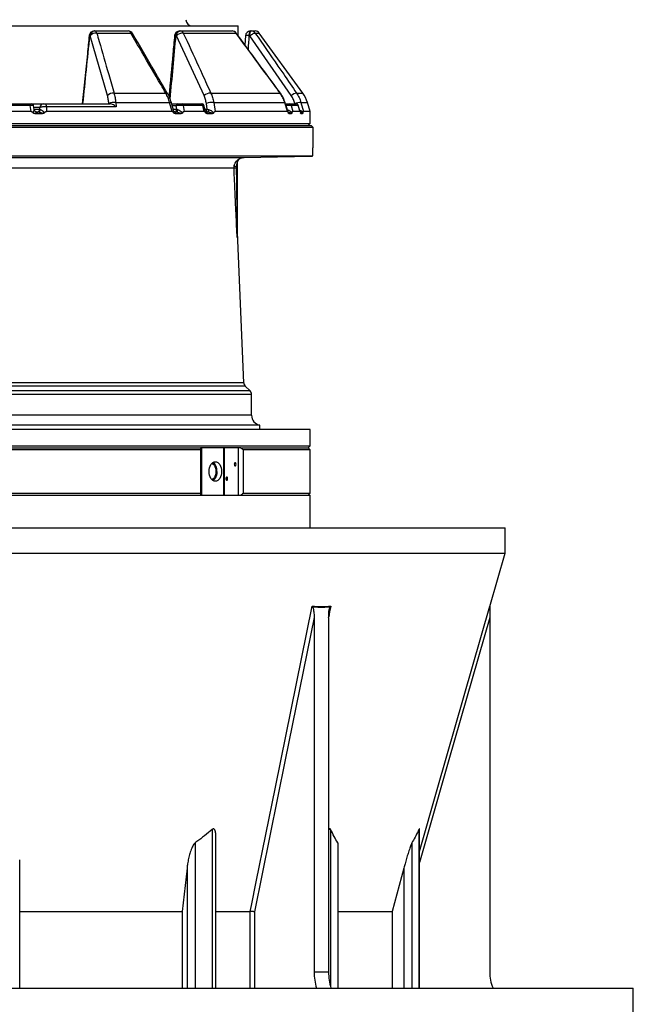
# Model space of a CAD drawing. Header units: millimetres. Extents: x 1245 to 2645, y 237 to 3790.
# Tile 3 of 7: x 2047 to 2645, y 855 to 1814. Entities that reach past the tile are written whole.
import ezdxf

# ---------------------------------------------------------------- set-up
doc = ezdxf.new("R2010")
doc.units = ezdxf.units.MM

msp = doc.modelspace()

# ---------------------------------------------------------------- linework, layer by layer
at = {"color": 7, "linetype": 'Continuous', "lineweight": 25}
for p, q in [((1945.36, 1808.16), (2260.36, 1808.16)), ((2120.06, 1803.16), (2120.34, 1803.16)), ((2120.34, 1803.16), (2153.05, 1803.16)), ((2203.26, 1803.16), (2203.67, 1803.16)), ((2203.67, 1803.16), (2254.38, 1803.16)), ((2260.36, 1798.45), (2260.36, 1808.16)), ((2272.36, 1803.16), (2272.91, 1803.16)), ((2272.91, 1803.16), (2276.81, 1803.16)), ((2116.03, 1798.6), (2115.75, 1798.6)), ((2132.89, 1740.18), (2116.03, 1798.6)), ((2122.48, 1801.1), (2155.58, 1801.1)), ((2200.15, 1798.6), (2199.74, 1798.6)), ((2227.02, 1740.18), (2200.15, 1798.6)), ((2206.82, 1801.1), (2258.15, 1801.1)), ((2267.37, 1798.48), (2266.8, 1789.71)), ((2271.62, 1798.6), (2271.07, 1798.6)), ((2311.95, 1740.18), (2271.62, 1798.6)), ((2323.3, 1742.68), (2280.85, 1801.1)), ((2139.28, 1742.68), (2189.77, 1742.68)), ((2233.63, 1742.68), (2301.16, 1742.68)), ((2031.12, 1732.16), (2056.87, 1732.16)), ((2057.43, 1730.72), (2031.55, 1730.72)), ((2057.35, 1732.16), (2057.35, 1732.16)), ((2058.38, 1724.81), (2057.43, 1730.72)), ((2059.07, 1732.16), (2070.79, 1732.16)), ((2061.49, 1726.78), (2060.9, 1730.48)), ((2066.93, 1726.9), (2066.95, 1728.51)), ((2066.93, 1726.9), (2067.62, 1726.64)), ((2072.08, 1732.16), (2135.66, 1732.16)), ((2073.36, 1729.29), (2073.32, 1724.81)), ((2141.26, 1729.29), (2073.36, 1729.29)), ((2134.22, 1732.16), (2134.2, 1732.51)), ((2140.97, 1733.48), (2141.26, 1729.29)), ((2140.97, 1733.48), (2193.45, 1733.48)), ((2195.84, 1724.81), (2193.45, 1733.48)), ((2195.5, 1732.16), (2201.26, 1732.16)), ((2200.34, 1726.9), (2199.85, 1730.34)), ((2200.34, 1726.9), (2201.24, 1726.73)), ((2205.42, 1732.16), (2224.27, 1732.16)), ((2206.73, 1730.72), (2207.57, 1724.81)), ((2225.68, 1730.72), (2206.73, 1730.72)), ((2227.26, 1724.81), (2225.68, 1730.72)), ((2228.44, 1725.08), (2226.95, 1730.68)), ((2230.11, 1726.9), (2229.26, 1732.51)), ((2230.11, 1726.9), (2231.51, 1726.64)), ((2236.43, 1733.48), (2237.73, 1724.81)), ((2236.43, 1733.48), (2305.75, 1733.48)), ((2308.47, 1724.81), (2305.75, 1733.48)), ((2310.04, 1732.16), (2316.94, 1732.16)), ((2311.87, 1730.72), (2313.39, 1724.81)), ((2318.81, 1730.72), (2311.87, 1730.72)), ((2320.6, 1724.81), (2318.81, 1730.72)), ((2320.82, 1724.36), (2318.89, 1730.74)), ((2321.48, 1733.48), (2323.8, 1724.81)), ((2330.36, 1724.81), (2327.82, 1733.48)), ((2058.38, 1724.81), (2031.49, 1724.81)), ((2062.08, 1722.68), (2069.63, 1722.68)), ((2064.47, 1724.16), (2065.14, 1724.16)), ((2065.14, 1724.16), (2064.82, 1724.16)), ((2195.84, 1724.81), (2073.32, 1724.81)), ((2199.63, 1724.16), (2198.75, 1724.16)), ((2198.79, 1722.68), (2204.72, 1722.68)), ((2199.1, 1724.16), (2199.63, 1724.16)), ((2227.26, 1724.81), (2207.57, 1724.81)), ((2229.69, 1724.16), (2230.17, 1724.16)), ((2229.88, 1722.68), (2235.18, 1722.68)), ((2308.47, 1724.81), (2237.73, 1724.81)), ((2309.75, 1722.68), (2312.24, 1722.68)), ((2320.6, 1724.81), (2313.39, 1724.81)), ((2321.45, 1722.68), (2323.07, 1722.68)), ((2330.36, 1724.81), (2323.8, 1724.81)), ((2330.36, 1713.16), (2330.36, 1724.81)), ((1560.36, 1713.16), (2330.36, 1713.16)), ((1945.36, 1711.16), (2331.36, 1711.16)), ((2333.36, 1709.16), (1945.36, 1709.16)), ((2328.36, 1711.16), (2330.36, 1713.16)), ((2333.36, 1709.16), (2331.36, 1711.16)), ((2333.36, 1692.38), (2333.36, 1709.16)), ((2332.76, 1681.16), (1557.36, 1681.16)), ((2264.91, 1679.89), (2266.21, 1680)), ((2266.03, 1679.99), (2331.36, 1681.13)), ((2330.75, 1681.13), (2332.76, 1681.16)), ((2330.75, 1681.13), (2331.36, 1681.13)), ((2331.36, 1681.13), (2331.36, 1681.14)), ((2256.21, 1669.59), (2256.43, 1672.11)), ((2258.42, 1671.16), (2258.38, 1669.77)), ((2258.42, 1671.16), (2259.36, 1671.16)), ((2259.36, 1675.26), (2259.2, 1674.28)), ((2259.36, 1675.26), (2259.36, 1671.16)), ((2259.36, 1671.16), (2259.36, 1602.49)), ((2265.74, 1460.64), (2259.36, 1614.56)), ((2271.89, 1452.63), (2267.2, 1457.32)), ((2273.36, 1428.98), (2273.36, 1449.09)), ((2281.36, 1419.18), (1609.36, 1419.18)), ((2281.36, 1415.16), (2281.36, 1419.18)), ((2330.36, 1415.16), (1560.36, 1415.16)), ((2330.36, 1399.16), (2330.36, 1415.16)), ((1560.36, 1399.16), (2330.36, 1399.16)), ((2223.59, 1395.16), (1560.36, 1395.16)), ((1562.36, 1397.16), (2223.68, 1397.16)), ((2223.59, 1395.16), (2223.59, 1353.16)), ((2262.8, 1397.16), (2223.68, 1397.16)), ((2224.57, 1397.16), (2224.57, 1351.16)), ((2246.45, 1351.16), (2246.45, 1397.16)), ((2246.66, 1397.16), (2246.66, 1351.16)), ((2260.61, 1351.16), (2260.61, 1397.16)), ((2262.8, 1397.16), (2328.36, 1397.16)), ((2265.41, 1353.16), (2265.41, 1395.16)), ((2330.36, 1395.16), (2265.41, 1395.16)), ((2328.36, 1397.16), (2330.36, 1399.16)), ((2330.36, 1395.16), (2328.36, 1397.16)), ((2330.36, 1353.16), (2330.36, 1395.16)), ((1560.36, 1353.16), (2223.59, 1353.16)), ((2265.41, 1353.16), (2330.36, 1353.16)), ((2328.36, 1351.16), (2330.36, 1353.16)), ((1560.36, 1351.16), (2330.36, 1351.16)), ((2330.36, 1319.16), (2330.36, 1351.16)), ((1370.36, 1319.16), (2520.36, 1319.16)), ((2520.36, 1294.52), (2520.36, 1319.16)), ((1370.36, 1294.52), (2520.36, 1294.52)), ((2505.47, 1242.62), (2520.36, 1294.52)), ((2334.27, 1231.86), (2334.27, 886.84)), ((2348.41, 1231.86), (2348.41, 886.84)), ((2505.36, 1231.86), (2505.36, 886.84)), ((2238.6, 871.05), (2238.6, 1017.35)), ((2436.95, 871.05), (2436.95, 1025.81)), ((2357.73, 871.05), (2357.73, 1009.3)), ((2047.36, 871.05), (2047.36, 996.12)), ((2210.43, 988.01), (2205.71, 945.78)), ((2421.76, 988.01), (2410.38, 945.78)), ((2047.36, 945.78), (2205.71, 945.78)), ((2205.71, 945.78), (2205.71, 871.05)), ((2238.6, 945.78), (2271.97, 945.78)), ((2271.97, 945.78), (2271.97, 945.78)), ((2357.73, 945.78), (2410.38, 945.78)), ((2410.38, 945.78), (2410.38, 871.05)), ((2334.27, 886.84), (2348.41, 886.84)), ((1245.36, 871.05), (2645.36, 871.05)), ((2645.36, 834.05), (2645.36, 871.05))]:
    msp.add_line(p, q, dxfattribs=at)
at = {"color": 1, "linetype": 'Continuous', "lineweight": 25}
for p, q in [((2276.9, 1801.1), (2280.85, 1801.1)), ((2317.22, 1742.68), (2323.3, 1742.68)), ((2066.95, 1728.51), (2061.21, 1728.51)), ((2061.47, 1726.9), (2066.93, 1726.9)), ((2199.85, 1730.34), (2196, 1730.34)), ((2196.94, 1726.9), (2200.34, 1726.9)), ((2227.96, 1726.9), (2230.11, 1726.9)), ((2315.57, 1732.16), (2315.48, 1732.51)), ((2321.48, 1733.48), (2327.82, 1733.48)), ((2321.12, 1723.14), (2321.45, 1722.68)), ((1623.82, 1680), (2266.21, 1680)), ((2256.21, 1669.59), (1633.63, 1669.59)), ((2265.74, 1460.64), (1624.97, 1460.64)), ((2273.36, 1449.09), (1617.36, 1449.09)), ((2271.89, 1452.63), (1618.82, 1452.63)), ((2267.2, 1457.32), (1623.51, 1457.32)), ((2273.36, 1428.98), (1617.36, 1428.98)), ((2505.47, 1243.14), (2505.47, 1242.62)), ((2234.9, 1025.56), (2234.9, 871.05)), ((2350.39, 1025.56), (2350.39, 872.14)), ((2436.49, 1025.56), (2436.49, 871.05)), ((2218.27, 1012.47), (2218.27, 871.05)), ((2357.28, 1012.47), (2357.28, 871.05)), ((2429.6, 1012.47), (2429.6, 871.05)), ((2210.43, 988.01), (2210.43, 871.05)), ((2421.76, 988.01), (2421.76, 871.05)), ((2271.97, 871.05), (2271.97, 945.78)), ((2276.16, 945.36), (2276.16, 871.05))]:
    msp.add_line(p, q, dxfattribs=at)
at = {"color": 7, "linetype": 'Continuous', "lineweight": 25, "flags": 128}
for points in [[(2199.74, 1798.6), (2199.86, 1799.51), (2200.09, 1800.37), (2200.44, 1801.16), (2200.88, 1801.85), (2201.4, 1802.41), (2201.98, 1802.82), (2202.61, 1803.07), (2203.26, 1803.16)], [(2200.15, 1798.6), (2200.26, 1799.51), (2200.5, 1800.37), (2200.84, 1801.16), (2201.28, 1801.85), (2201.8, 1802.41), (2202.39, 1802.82), (2203.02, 1803.07), (2203.67, 1803.16)], [(2271.07, 1798.6), (2271.11, 1799.51), (2271.2, 1800.37), (2271.32, 1801.16), (2271.48, 1801.85), (2271.67, 1802.41), (2271.89, 1802.82), (2272.12, 1803.07), (2272.36, 1803.16)], [(2271.62, 1798.6), (2271.66, 1799.51), (2271.75, 1800.37), (2271.87, 1801.16), (2272.03, 1801.85), (2272.22, 1802.41), (2272.44, 1802.82), (2272.67, 1803.07), (2272.91, 1803.16)], [(2271.62, 1798.6), (2272.43, 1799.18), (2273.27, 1799.72), (2274.09, 1800.2), (2274.86, 1800.59), (2275.55, 1800.89), (2276.14, 1801.08), (2276.6, 1801.15), (2276.9, 1801.1)], [(2057.43, 1730.72), (2057.4, 1731.02), (2057.35, 1731.3), (2057.29, 1731.55), (2057.22, 1731.76), (2057.14, 1731.93), (2057.06, 1732.06), (2056.97, 1732.13), (2056.87, 1732.16)], [(2072.08, 1732.16), (2072.29, 1732.11), (2072.5, 1731.96), (2072.69, 1731.7), (2072.88, 1731.36), (2073.04, 1730.94), (2073.17, 1730.44), (2073.28, 1729.89), (2073.36, 1729.29)], [(2201.24, 1726.73), (2201.17, 1726.21), (2201.06, 1725.72), (2200.9, 1725.27), (2200.69, 1724.89), (2200.46, 1724.58), (2200.2, 1724.35), (2199.92, 1724.21), (2199.63, 1724.16)], [(2231.51, 1726.64), (2231.44, 1726.13), (2231.34, 1725.66), (2231.21, 1725.23), (2231.04, 1724.86), (2230.85, 1724.56), (2230.63, 1724.34), (2230.4, 1724.21), (2230.17, 1724.16)], [(2244.09, 1374.16), (2243.98, 1372.31), (2243.63, 1370.53), (2243.06, 1368.88), (2242.3, 1367.44), (2241.38, 1366.26), (2240.32, 1365.38), (2239.18, 1364.84), (2237.99, 1364.66), (2236.79, 1364.84), (2235.65, 1365.38), (2234.59, 1366.26), (2233.67, 1367.44), (2232.91, 1368.88), (2232.34, 1370.53), (2232, 1372.31), (2231.88, 1374.16), (2232, 1376.01), (2232.34, 1377.8), (2232.91, 1379.44), (2233.67, 1380.88), (2234.59, 1382.06), (2235.65, 1382.94), (2236.79, 1383.48), (2237.99, 1383.66), (2239.18, 1383.48), (2240.32, 1382.94), (2241.38, 1382.06), (2242.3, 1380.88), (2243.06, 1379.44), (2243.63, 1377.8), (2243.98, 1376.01), (2244.09, 1374.16)], [(2234.51, 1381.97), (2234.77, 1381.87), (2235.8, 1381.23), (2236.72, 1380.26), (2237.48, 1379), (2238.06, 1377.52), (2238.41, 1375.88), (2238.53, 1374.16)], [(2256.49, 1381.16), (2256.55, 1380.61), (2256.74, 1380.14), (2257.01, 1379.82), (2257.34, 1379.71), (2257.67, 1379.82), (2257.94, 1380.14), (2258.13, 1380.61), (2258.19, 1381.16), (2258.13, 1381.72), (2257.94, 1382.19), (2257.67, 1382.5), (2257.34, 1382.61), (2257.01, 1382.5), (2256.74, 1382.19), (2256.55, 1381.72), (2256.49, 1381.16)], [(2238.53, 1374.16), (2238.41, 1372.44), (2238.06, 1370.8), (2237.48, 1369.32), (2236.72, 1368.06), (2235.8, 1367.09), (2234.77, 1366.45), (2234.51, 1366.35)], [(2239.5, 1374.16), (2239.38, 1372.31), (2239.03, 1370.53), (2238.47, 1368.88), (2237.71, 1367.44), (2236.78, 1366.26), (2235.73, 1365.38), (2235.69, 1365.36)], [(2248.26, 1367.16), (2248.32, 1366.61), (2248.51, 1366.14), (2248.79, 1365.82), (2249.11, 1365.71), (2249.44, 1365.82), (2249.71, 1366.14), (2249.9, 1366.61), (2249.96, 1367.16), (2249.9, 1367.72), (2249.71, 1368.19), (2249.44, 1368.5), (2249.11, 1368.61), (2248.79, 1368.5), (2248.51, 1368.19), (2248.32, 1367.72), (2248.26, 1367.16)], [(2271.97, 945.78), (2273.14, 951.55), (2277.82, 974.62), (2296.53, 1066.9), (2332.27, 1243.14)], [(2334.27, 1231.86), (2306.17, 1093.34), (2276.16, 945.36)]]:
    msp.add_lwpolyline(points, dxfattribs=at)
at = {"color": 1, "linetype": 'Continuous', "lineweight": 25, "flags": 128}
for points in [[(2258.4, 1801.13), (2258.36, 1801.15), (2258.15, 1801.1)], [(2301.39, 1742.7), (2301.35, 1742.72), (2301.16, 1742.68)], [(2195.16, 1733.4), (2195.16, 1733.41), (2195, 1733.52), (2194.65, 1733.57), (2194.13, 1733.56), (2193.45, 1733.48)], [(2306, 1733.57), (2305.97, 1733.56), (2305.75, 1733.48)], [(2350.56, 1243.14), (2349.4, 1237.37), (2348.46, 1232.77)], [(2436.95, 1004.23), (2454.92, 1066.9), (2505.47, 1243.14)], [(2505.36, 1231.86), (2465.63, 1093.34), (2436.95, 993.36)]]:
    msp.add_lwpolyline(points, dxfattribs=at)
at = {"color": 7, "linetype": 'Continuous', "lineweight": 25}
for centre, radius, start, end in [((2215.36, 1814.16), 6, 180, 270), ((2120.06, 1798.16), 5, 90, 174.25778), ((2120.38, 1798.54), 4.63, 93.9469, 179.28584), ((2120.66, 1798.54), 4.63, 93.94688, 179.28566), ((2119.86, 1800.52), 2.69, 12.47989, 79.55518), ((2153.05, 1798.16), 5, 30.34253, 90), ((2152.7, 1800.15), 3.03, 18.30753, 83.46185), ((2203.26, 1798.16), 5, 90, 174.72036), ((2203.49, 1799.44), 3.72, 26.41379, 87.23464), ((2254.38, 1798.16), 5, 36.41759, 90), ((2254.33, 1798.59), 4.57, 33.31291, 89.37447), ((2272.36, 1798.16), 5, 90, 176.31701), ((2272.9, 1798.24), 4.92, 35.54824, 89.90216), ((2276.81, 1798.16), 5, 36, 90), ((2121.83, 1793.22), 7.9, 85.26247, 137.16338), ((2206.36, 1792.19), 8.92, 87.01234, 134.10289), ((2138.69, 1734.79), 7.91, 85.69145, 137.09699), ((2233.27, 1733.67), 9.02, 87.68456, 133.81272), ((2318.61, 1732.95), 9.83, 98.15361, 132.66717), ((2299.03, 1725.05), 30, 16.32931, 36), ((2058.93, 1730.16), 2, 9.22987, 90.00432), ((2064, 1727.1), 2.94, 270.89574, 356.08696), ((2064.94, 1726.84), 2.69, 274.38937, 355.69406), ((2070.86, 1728.24), 3.92, 90.89598, 176.08548), ((2139.44, 1720.01), 13.55, 83.54771, 112.76537), ((2201.57, 1730.46), 1.73, 100.43223, 184.2546), ((2205.17, 1730.62), 1.56, 3.79555, 80.8356), ((2224.07, 1730.56), 1.61, 5.80562, 82.82668), ((2225.05, 1730.16), 2, 15.08335, 90.00781), ((2234.9, 1717.8), 15.76, 84.42421, 110.97669), ((2310.01, 1730.23), 1.93, 14.69798, 89.16008), ((2320.79, 1718.71), 14.79, 87.30133, 111.04147), ((2316.92, 1730.2), 1.96, 15.37725, 89.52088), ((2317.01, 1730.16), 2, 16.94851, 90.00249), ((2263.3, 1674.95), 4.15, 126.15893, 189.30968), ((2263.86, 1674.88), 4.5, 118.87403, 180), ((2259.05, 1649.31), 20.48, 91.85515, 97.95785), ((2259.18, 1675.32), 4.22, 229.39991, 259.63581), ((2260.94, 1602.49), 1.58, 179.99444, 186.77499), ((2270.74, 1460.85), 5, 182.37358, 225), ((2268.36, 1449.09), 5, 0, 45), ((2283.36, 1428.98), 10, 180, 258.46304), ((2229.11, 1374.89), 10.41, 355.97684, 50.8184), ((2508.36, 1241.79), 3, 163.97062, 179.75256), ((2388.81, 886.71), 54.54, 179.86569, 196.68761), ((2402.58, 886.66), 54.17, 179.80756, 196.74574), ((2545.36, 886.84), 40, 180, 203.24988)]:
    msp.add_arc(centre, radius, start, end, dxfattribs=at)
at = {"color": 1, "linetype": 'Continuous', "lineweight": 25}
for centre, radius, start, end in [((2106.62, 1708.48), 90.58, 84.21954, 84.63981), ((2156.15, 1799.52), 1.68, 43.8379, 109.86205), ((2198.93, 1793.34), 5.32, 81.18178, 96.91475), ((2269.53, 1788.53), 10.19, 81.30229, 102.24411), ((2190.3, 1741.16), 1.61, 42.87912, 108.99146), ((2197.59, 1726.77), 2.76, 292.65063, 2.76567), ((2226.96, 1726.92), 3.14, 308.73975, 359.59751)]:
    msp.add_arc(centre, radius, start, end, dxfattribs=at)
at = {"color": 7, "linetype": 'Continuous', "lineweight": 25}
msp.add_ellipse((2203.53, 5139.61), major_axis=(438.73, 5783.36), ratio=0.034827, start_param=4.084988, end_param=4.099133, dxfattribs=at)
at = {"color": 1, "linetype": 'Continuous', "lineweight": 25}
for centre, major_axis, ratio, start_param, end_param in [((2146.26, 4693.94), (342.1, 5516.39), 0.049347, 4.14969, 4.162899), ((2018.89, 4693.94), (125.49, 5516.4), 0.067633, 4.158492, 4.161377)]:
    msp.add_ellipse(centre, major_axis=major_axis, ratio=ratio, start_param=start_param, end_param=end_param, dxfattribs=at)
at = {"color": 7, "linetype": 'Continuous', "lineweight": 25}
for points, knots in [([(2115.08, 1798.66), (2114.49, 1792.77), (2112.26, 1770.6), (2110.02, 1748.43), (2108.37, 1732.16)], [0, 0, 0, 0, 0.265973, 1, 1, 1, 1]), ([(2122.48, 1801.1), (2123.25, 1798.41), (2127.12, 1784.99), (2132.72, 1765.51), (2137.54, 1748.72), (2139.28, 1742.68)], [0, 0, 0, 0, 0.1379816, 0.6899061, 1, 1, 1, 1]), ([(2189.77, 1742.68), (2188.21, 1745.36), (2180.39, 1758.74), (2169, 1778.22), (2159.16, 1795.01), (2155.58, 1801.1)], [0, 0, 0, 0, 0.137357, 0.68679, 1, 1, 1, 1]), ([(2191.47, 1742.25), (2187.17, 1749.64), (2175.82, 1769.14), (2164.43, 1788.59), (2157.36, 1800.68)], [0, 0, 0, 0, 0.378721, 1, 1, 1, 1]), ([(2198.29, 1798.62), (2197.74, 1792.73), (2195.92, 1773.08), (2194.09, 1753.43), (2192.81, 1739.68)], [0, 0, 0, 0, 0.299929, 1, 1, 1, 1]), ([(2206.82, 1801.1), (2208.05, 1798.43), (2214.2, 1785.07), (2223.14, 1765.6), (2230.84, 1748.79), (2233.63, 1742.68)], [0, 0, 0, 0, 0.137358, 0.686791, 1, 1, 1, 1]), ([(2301.16, 1742.68), (2299.2, 1745.36), (2289.36, 1758.74), (2275.03, 1778.22), (2262.65, 1795.01), (2258.15, 1801.1)], [0, 0, 0, 0, 0.137358, 0.68679, 1, 1, 1, 1]), ([(2301.38, 1742.69), (2295.96, 1750.08), (2281.66, 1769.58), (2267.31, 1789.03), (2258.39, 1801.12)], [0, 0, 0, 0, 0.37872, 1, 1, 1, 1]), ([(2276.9, 1801.1), (2278.75, 1798.43), (2288, 1785.07), (2301.44, 1765.6), (2313.01, 1748.79), (2317.22, 1742.68)], [0, 0, 0, 0, 0.137358, 0.686791, 1, 1, 1, 1]), ([(2134.2, 1732.51), (2134.07, 1733.85), (2133.81, 1736.57), (2133.2, 1738.96), (2132.89, 1740.18)], [0, 0, 0, 0, 0.492639, 1, 1, 1, 1]), ([(2139.28, 1742.68), (2139.66, 1741.27), (2140.44, 1738.4), (2140.79, 1735.14), (2140.97, 1733.48)], [0, 0, 0, 0, 0.492626, 1, 1, 1, 1]), ([(2193.45, 1733.48), (2192.98, 1735.09), (2192.02, 1738.35), (2190.53, 1741.22), (2189.77, 1742.68)], [0, 0, 0, 0, 0.492648, 1, 1, 1, 1]), ([(2195.15, 1733.4), (2194.89, 1734.29), (2194.34, 1736.17), (2193.22, 1738.9), (2192.25, 1740.96), (2191.59, 1742.02), (2191.46, 1742.24)], [0, 0, 0, 0, 0.285896, 0.598887, 0.915978, 1, 1, 1, 1]), ([(2229.26, 1732.51), (2229.01, 1733.85), (2228.51, 1736.57), (2227.52, 1738.96), (2227.02, 1740.18)], [0, 0, 0, 0, 0.492666, 1, 1, 1, 1]), ([(2233.63, 1742.68), (2234.24, 1741.27), (2235.47, 1738.4), (2236.11, 1735.14), (2236.43, 1733.48)], [0, 0, 0, 0, 0.492649, 1, 1, 1, 1]), ([(2305.75, 1733.48), (2305.18, 1735.09), (2304.03, 1738.35), (2302.13, 1741.22), (2301.16, 1742.68)], [0, 0, 0, 0, 0.492648, 1, 1, 1, 1]), ([(2305.99, 1733.57), (2305.69, 1734.45), (2305.07, 1736.31), (2303.75, 1739), (2302.51, 1741.17), (2301.62, 1742.34), (2301.35, 1742.68)], [0, 0, 0, 0, 0.27149, 0.570849, 0.873794, 1, 1, 1, 1]), ([(2315.48, 1732.51), (2315.06, 1733.85), (2314.2, 1736.57), (2312.71, 1738.96), (2311.95, 1740.18)], [0, 0, 0, 0, 0.492667, 1, 1, 1, 1]), ([(2317.22, 1742.68), (2318.11, 1741.27), (2319.92, 1738.4), (2320.96, 1735.14), (2321.48, 1733.48)], [0, 0, 0, 0, 0.492648, 1, 1, 1, 1]), ([(2056.87, 1732.16), (2057.05, 1732.16), (2057.41, 1732.16), (2058.05, 1732.16), (2058.37, 1732.16), (2058.58, 1732.16)], [0, 0, 0, 0, 0.25345, 0.506662, 1, 1, 1, 1]), ([(2060.38, 1723.38), (2060.57, 1723.85), (2061.02, 1724.89), (2061.49, 1726.18), (2061.5, 1726.56), (2061.5, 1726.73)], [0, 0, 0, 0, 0.31357, 0.705339, 1, 1, 1, 1]), ([(2062.87, 1724.64), (2062.65, 1724.8), (2062.18, 1725.13), (2061.75, 1725.85), (2061.54, 1726.38), (2061.52, 1726.63), (2061.52, 1726.64)], [0, 0, 0, 0, 0.329301, 0.688536, 0.992305, 1, 1, 1, 1]), ([(2073.36, 1729.29), (2072.83, 1729.32), (2071.78, 1729.38), (2070.16, 1729.32), (2068.72, 1729.15), (2067.55, 1728.87), (2067.15, 1728.63), (2066.95, 1728.51)], [0, 0, 0, 0, 0.198942, 0.398062, 0.595317, 0.7948, 1, 1, 1, 1]), ([(2067.62, 1726.64), (2067.96, 1726.48), (2068.68, 1726.15), (2069.97, 1724.94), (2070.82, 1723.91), (2071.29, 1723.36)], [0, 0, 0, 0, 0.298709, 0.620643, 1, 1, 1, 1]), ([(2070.79, 1732.16), (2070.83, 1732.16), (2070.89, 1732.16), (2071.06, 1732.16), (2071.16, 1732.16), (2071.4, 1732.16), (2071.53, 1732.16), (2071.81, 1732.16), (2071.94, 1732.16), (2072.08, 1732.16)], [0, 0, 0, 0, 0.25, 0.25, 0.5, 0.5, 0.75, 0.75, 1, 1, 1, 1]), ([(2141.26, 1729.29), (2141.26, 1729.29), (2141.09, 1729.44), (2140.31, 1730.14), (2138.89, 1731.13), (2137.09, 1732), (2136.1, 1732.11), (2135.66, 1732.16)], [0, 0, 0, 0, 0.0021271, 0.1012805, 0.4780313, 0.7683767, 1, 1, 1, 1]), ([(2197.33, 1725.47), (2196.66, 1727.92), (2195.94, 1730.56), (2195.21, 1733.21), (2195.16, 1733.4)], [0, 0, 0, 0, 0.926112, 1, 1, 1, 1]), ([(2206.73, 1730.72), (2206.3, 1730.73), (2205.43, 1730.75), (2203.83, 1730.7), (2202.2, 1730.6), (2200.82, 1730.47), (2200.13, 1730.37), (2199.85, 1730.34)], [0, 0, 0, 0, 0.212748, 0.425183, 0.637262, 0.853834, 1, 1, 1, 1]), ([(2201.24, 1726.73), (2201.75, 1726.56), (2202.95, 1726.18), (2204.59, 1724.89), (2205.6, 1723.85), (2206.04, 1723.38)], [0, 0, 0, 0, 0.294659, 0.686429, 1, 1, 1, 1]), ([(2201.26, 1732.16), (2201.3, 1732.16), (2201.38, 1732.16), (2201.51, 1732.16), (2201.64, 1732.16), (2201.77, 1732.16), (2201.91, 1732.16), (2202.06, 1732.16), (2202.33, 1732.16), (2202.74, 1732.16), (2203.32, 1732.16), (2203.89, 1732.16), (2204.36, 1732.16), (2204.71, 1732.16), (2204.97, 1732.16), (2205.2, 1732.16), (2205.35, 1732.16), (2205.42, 1732.16)], [0, 0, 0, 0, 0.036267, 0.072224, 0.107969, 0.143596, 0.179203, 0.21489, 0.250752, 0.376042, 0.500305, 0.625425, 0.749885, 0.812686, 0.874882, 0.937108, 1, 1, 1, 1]), ([(2224.27, 1732.16), (2224.39, 1732.16), (2224.63, 1732.16), (2224.87, 1732.16), (2224.9, 1732.16), (2224.9, 1732.16)], [0, 0, 0, 0, 0.420844, 0.841283, 1, 1, 1, 1]), ([(2231.51, 1726.64), (2232.04, 1726.48), (2233.16, 1726.15), (2234.82, 1724.94), (2235.8, 1723.91), (2236.33, 1723.36)], [0, 0, 0, 0, 0.298708, 0.620642, 1, 1, 1, 1]), ([(2309.03, 1723.85), (2308.1, 1726.85), (2307.09, 1730.09), (2306.07, 1733.33), (2306, 1733.57)], [0, 0, 0, 0, 0.926753, 1, 1, 1, 1]), ([(2306.36, 1732.16), (2306.41, 1732.16), (2306.52, 1732.16), (2306.68, 1732.16), (2306.85, 1732.16), (2307.01, 1732.16), (2307.18, 1732.16), (2307.34, 1732.16), (2307.64, 1732.16), (2308.07, 1732.16), (2308.61, 1732.16), (2309.09, 1732.16), (2309.44, 1732.16), (2309.67, 1732.16), (2309.82, 1732.16), (2309.95, 1732.16), (2310.01, 1732.16), (2310.04, 1732.16)], [0, 0, 0, 0, 0.036267, 0.072224, 0.107969, 0.143596, 0.179203, 0.21489, 0.250752, 0.376042, 0.500305, 0.625425, 0.749885, 0.812686, 0.874882, 0.937108, 1, 1, 1, 1]), ([(2307.88, 1726.73), (2308.47, 1726.56), (2309.85, 1726.18), (2311.48, 1724.89), (2312.38, 1723.85), (2312.77, 1723.38)], [0, 0, 0, 0, 0.294661, 0.68643, 1, 1, 1, 1]), ([(2058.38, 1724.81), (2058.58, 1724.79), (2059.02, 1724.73), (2059.73, 1724.21), (2060.13, 1723.69), (2060.38, 1723.38)], [0, 0, 0, 0, 0.231738, 0.535709, 1, 1, 1, 1]), ([(2062.08, 1722.68), (2061.82, 1722.69), (2061.36, 1722.72), (2060.75, 1722.96), (2060.5, 1723.24), (2060.38, 1723.38)], [0, 0, 0, 0, 0.41217, 0.7214304, 1, 1, 1, 1]), ([(2064.47, 1724.16), (2064.34, 1724.11), (2064.03, 1723.98), (2063.05, 1723.34), (2062.32, 1722.84), (2062.08, 1722.68)], [0, 0, 0, 0, 0.337169, 0.784954, 1, 1, 1, 1]), ([(2064.5, 1724.17), (2064.26, 1724.18), (2063.73, 1724.21), (2063.16, 1724.4), (2062.9, 1724.62), (2062.87, 1724.64)], [0, 0, 0, 0, 0.416742, 0.937713, 1, 1, 1, 1]), ([(2069.63, 1722.68), (2069.17, 1722.9), (2068.13, 1723.39), (2066.53, 1723.99), (2065.59, 1724.11), (2065.14, 1724.16)], [0, 0, 0, 0, 0.293533, 0.65983, 1, 1, 1, 1]), ([(2071.29, 1723.36), (2071.18, 1723.24), (2070.95, 1722.98), (2070.37, 1722.72), (2069.92, 1722.7), (2069.63, 1722.68)], [0, 0, 0, 0, 0.2662301, 0.5312031, 1, 1, 1, 1]), ([(2071.29, 1723.36), (2071.45, 1723.57), (2071.76, 1723.98), (2072.32, 1724.48), (2072.86, 1724.77), (2073.2, 1724.8), (2073.32, 1724.81)], [0, 0, 0, 0, 0.293861, 0.600727, 0.854938, 1, 1, 1, 1]), ([(2195.84, 1724.81), (2196, 1724.79), (2196.37, 1724.72), (2196.94, 1724.19), (2197.27, 1723.67), (2197.47, 1723.36)], [0, 0, 0, 0, 0.233872, 0.548254, 1, 1, 1, 1]), ([(2199.06, 1724.17), (2198.96, 1724.17), (2198.71, 1724.18), (2198.09, 1724.44), (2197.55, 1724.96), (2197.35, 1725.4), (2197.34, 1725.48), (2197.33, 1725.49)], [0, 0, 0, 0, 0.166123, 0.425611, 0.714598, 0.970045, 1, 1, 1, 1]), ([(2198.79, 1722.68), (2198.59, 1722.69), (2198.23, 1722.72), (2197.76, 1722.95), (2197.56, 1723.23), (2197.47, 1723.36)], [0, 0, 0, 0, 0.4113315, 0.7281021, 1, 1, 1, 1]), ([(2199.1, 1724.16), (2199.22, 1724.11), (2199.49, 1723.99), (2199.26, 1723.39), (2198.93, 1722.9), (2198.79, 1722.68)], [0, 0, 0, 0, 0.340166, 0.706468, 1, 1, 1, 1]), ([(2204.72, 1722.68), (2204.38, 1722.84), (2203.32, 1723.34), (2201.57, 1723.98), (2200.21, 1724.11), (2199.63, 1724.16)], [0, 0, 0, 0, 0.215049, 0.662837, 1, 1, 1, 1]), ([(2206.04, 1723.38), (2205.96, 1723.25), (2205.79, 1723), (2205.33, 1722.73), (2204.96, 1722.7), (2204.72, 1722.68)], [0, 0, 0, 0, 0.256507, 0.51179, 1, 1, 1, 1]), ([(2206.04, 1723.38), (2206.14, 1723.55), (2206.36, 1723.94), (2206.75, 1724.43), (2207.18, 1724.76), (2207.46, 1724.8), (2207.57, 1724.81)], [0, 0, 0, 0, 0.247096, 0.560266, 0.827287, 1, 1, 1, 1]), ([(2227.26, 1724.81), (2227.4, 1724.79), (2227.71, 1724.73), (2228.22, 1724.21), (2228.5, 1723.69), (2228.67, 1723.38)], [0, 0, 0, 0, 0.231747, 0.535709, 1, 1, 1, 1]), ([(2229.65, 1724.17), (2229.62, 1724.17), (2229.53, 1724.17), (2229.1, 1724.31), (2228.65, 1724.7), (2228.48, 1725.04), (2228.48, 1725.07), (2228.48, 1725.08)], [0, 0, 0, 0, 0.120562, 0.354647, 0.646704, 0.902186, 1, 1, 1, 1]), ([(2229.88, 1722.68), (2229.7, 1722.69), (2229.37, 1722.72), (2228.94, 1722.96), (2228.76, 1723.24), (2228.67, 1723.38)], [0, 0, 0, 0, 0.41217, 0.721425, 1, 1, 1, 1]), ([(2229.69, 1724.16), (2229.88, 1724.11), (2230.32, 1723.98), (2230.19, 1723.34), (2229.96, 1722.84), (2229.88, 1722.68)], [0, 0, 0, 0, 0.337163, 0.784951, 1, 1, 1, 1]), ([(2235.18, 1722.68), (2234.73, 1722.9), (2233.71, 1723.39), (2232, 1723.99), (2230.76, 1724.11), (2230.17, 1724.16)], [0, 0, 0, 0, 0.293532, 0.659834, 1, 1, 1, 1]), ([(2236.33, 1723.36), (2236.25, 1723.24), (2236.09, 1722.98), (2235.69, 1722.72), (2235.38, 1722.7), (2235.18, 1722.68)], [0, 0, 0, 0, 0.266223, 0.531199, 1, 1, 1, 1]), ([(2236.33, 1723.36), (2236.44, 1723.56), (2236.65, 1723.98), (2237.03, 1724.47), (2237.41, 1724.77), (2237.65, 1724.8), (2237.73, 1724.81)], [0, 0, 0, 0, 0.289366, 0.597332, 0.852863, 1, 1, 1, 1]), ([(2308.47, 1724.81), (2308.54, 1724.79), (2308.7, 1724.72), (2308.95, 1724.19), (2309.09, 1723.67), (2309.18, 1723.36)], [0, 0, 0, 0, 0.23387, 0.548253, 1, 1, 1, 1]), ([(2309.75, 1722.68), (2309.66, 1722.69), (2309.51, 1722.72), (2309.31, 1722.95), (2309.22, 1723.23), (2309.18, 1723.36)], [0, 0, 0, 0, 0.411337, 0.728097, 1, 1, 1, 1]), ([(2312.77, 1723.38), (2312.74, 1723.25), (2312.67, 1723), (2312.49, 1722.73), (2312.34, 1722.7), (2312.24, 1722.68)], [0, 0, 0, 0, 0.256501, 0.511786, 1, 1, 1, 1]), ([(2312.77, 1723.38), (2312.81, 1723.55), (2312.9, 1723.94), (2313.06, 1724.43), (2313.24, 1724.76), (2313.35, 1724.8), (2313.39, 1724.81)], [0, 0, 0, 0, 0.247098, 0.560268, 0.827292, 1, 1, 1, 1]), ([(2320.6, 1724.81), (2320.64, 1724.79), (2320.75, 1724.73), (2320.91, 1724.21), (2321, 1723.69), (2321.06, 1723.38)], [0, 0, 0, 0, 0.231738, 0.535708, 1, 1, 1, 1]), ([(2321.45, 1722.68), (2321.39, 1722.69), (2321.28, 1722.72), (2321.15, 1722.96), (2321.09, 1723.24), (2321.06, 1723.38)], [0, 0, 0, 0, 0.412167, 0.721431, 1, 1, 1, 1]), ([(2323.4, 1723.36), (2323.38, 1723.24), (2323.33, 1722.98), (2323.22, 1722.72), (2323.13, 1722.7), (2323.07, 1722.68)], [0, 0, 0, 0, 0.266229, 0.531202, 1, 1, 1, 1]), ([(2323.4, 1723.36), (2323.43, 1723.56), (2323.5, 1723.98), (2323.6, 1724.47), (2323.71, 1724.77), (2323.78, 1724.8), (2323.8, 1724.81)], [0, 0, 0, 0, 0.2893674, 0.5973342, 0.8528698, 1, 1, 1, 1]), ([(2332.96, 1683.31), (2333.01, 1684.53), (2333.08, 1686.68), (2333.19, 1689.09), (2333.27, 1690.8), (2333.33, 1691.92), (2333.36, 1692.46), (2333.35, 1692.4), (2333.35, 1692.38)], [0, 0, 0, 0, 0.227311, 0.399998, 0.5777, 0.750285, 0.927892, 1, 1, 1, 1]), ([(2256.43, 1672.11), (2256.67, 1672.9), (2257.14, 1674.43), (2258.4, 1676.26), (2259.75, 1677.57), (2260.5, 1678.07), (2260.85, 1678.3)], [0, 0, 0, 0, 0.288815, 0.555034, 0.795423, 1, 1, 1, 1]), ([(2259.37, 1675.28), (2259.36, 1675.31), (2259.32, 1675.66), (2259.49, 1676.37), (2259.86, 1677.27), (2260.39, 1677.94), (2260.75, 1678.2), (2260.9, 1678.31)], [0, 0, 0, 0, 0.019196, 0.286081, 0.564058, 0.823599, 1, 1, 1, 1]), ([(2260.85, 1678.3), (2261.26, 1678.56), (2261.8, 1678.91), (2262.94, 1679.42), (2263.89, 1679.72), (2264.69, 1679.86), (2264.91, 1679.89)], [0, 0, 0, 0, 0.365675, 0.468945, 0.849399, 1, 1, 1, 1]), ([(2332.76, 1681.16), (2332.79, 1681.22), (2332.85, 1681.33), (2332.92, 1682.14), (2332.95, 1682.94), (2332.96, 1683.31)], [0, 0, 0, 0, 0.350192, 0.700391, 1, 1, 1, 1]), ([(2259.37, 1602.31), (2259.37, 1602.25), (2259.37, 1602.16), (2259.36, 1602.08), (2259.36, 1602.05), (2259.35, 1602.06), (2259.34, 1602.12), (2259.33, 1602.23), (2259.31, 1602.48), (2259.27, 1603.04), (2259.19, 1604.38), (2259.03, 1607.5), (2258.67, 1614.77), (2258.13, 1626.36), (2257.46, 1641.16), (2256.81, 1655.78), (2256.4, 1665.26), (2256.21, 1669.59)], [0, 0, 0, 0, 0.00288, 0.004989, 0.006357, 0.007907, 0.009448, 0.012174, 0.014893, 0.022877, 0.038844, 0.075873, 0.161723, 0.359382, 0.584919, 0.810464, 1, 1, 1, 1]), ([(2258.38, 1669.77), (2258.4, 1668.44), (2258.49, 1661.78), (2258.62, 1652.47), (2258.76, 1641.85), (2258.84, 1633.93), (2258.93, 1626), (2259.03, 1618.09), (2259.16, 1610.22), (2259.28, 1604.99), (2259.35, 1602.36), (2259.35, 1602.28), (2259.35, 1602.26), (2259.35, 1602.24), (2259.35, 1602.24), (2259.35, 1602.24), (2259.35, 1602.24), (2259.36, 1602.25), (2259.36, 1602.28), (2259.36, 1602.37), (2259.36, 1602.45), (2259.36, 1602.49)], [0, 0, 0, 0, 0.058822, 0.294103, 0.410431, 0.527275, 0.644086, 0.760375, 0.876008, 0.991526, 0.994249, 0.994746, 0.995259, 0.995448, 0.995639, 0.995772, 0.995904, 0.996101, 0.996483, 0.997905, 1, 1, 1, 1]), ([(2259.2, 1674.28), (2259.14, 1674.12), (2259, 1673.79), (2258.76, 1673.09), (2258.54, 1672.2), (2258.46, 1671.52), (2258.42, 1671.16)], [0, 0, 0, 0, 0.190437, 0.419348, 0.688456, 1, 1, 1, 1]), ([(2259.36, 1614.56), (2259.36, 1614.56), (2259.36, 1614.63), (2259.36, 1614.39), (2259.36, 1613.84), (2259.36, 1612.73), (2259.36, 1610.92), (2259.36, 1608.34), (2259.37, 1605.45), (2259.37, 1603.36), (2259.37, 1602.31)], [0, 0, 0, 0, 0.00266, 0.104744, 0.203905, 0.305338, 0.474716, 0.648575, 0.823635, 1, 1, 1, 1]), ([(2223.68, 1397.16), (2223.55, 1396.88), (2223.29, 1396.33), (2223.49, 1395.54), (2223.59, 1395.16)], [0, 0, 0, 0, 0.516103, 1, 1, 1, 1]), ([(2262.8, 1397.16), (2263.5, 1396.69), (2264.4, 1396.07), (2265.22, 1395.33), (2265.41, 1395.16)], [0, 0, 0, 0, 0.770523, 1, 1, 1, 1]), ([(2223.59, 1353.16), (2223.47, 1352.61), (2223.29, 1351.83), (2223.59, 1351.32), (2223.68, 1351.16)], [0, 0, 0, 0, 0.698145, 1, 1, 1, 1]), ([(2265.41, 1353.16), (2264.76, 1352.6), (2263.91, 1351.86), (2263.01, 1351.3), (2262.8, 1351.16)], [0, 0, 0, 0, 0.763011, 1, 1, 1, 1]), ([(2332.77, 1242.25), (2332.6, 1242.55), (2332.42, 1242.85), (2332.28, 1243.14), (2332.27, 1243.14)], [0, 0, 0, 0, 0.990978, 1, 1, 1, 1]), ([(2332.77, 1242.25), (2332.97, 1241.81), (2333.48, 1240.69), (2333.84, 1238.56), (2334.2, 1235.54), (2334.24, 1233.28), (2334.27, 1231.86)], [0, 0, 0, 0, 0.1425159, 0.3703651, 0.6032542, 1, 1, 1, 1]), ([(2349.9, 1242.25), (2349.4, 1242.2), (2346.55, 1241.91), (2341.34, 1241.69), (2336.12, 1241.91), (2333.27, 1242.2), (2332.77, 1242.25)], [0, 0, 0, 0, 0.0872173, 0.5, 0.9127827, 1, 1, 1, 1]), ([(2348.41, 1231.86), (2348.47, 1233.86), (2348.57, 1236.84), (2349.1, 1240.4), (2349.68, 1241.74), (2349.9, 1242.25)], [0, 0, 0, 0, 0.561062, 0.836113, 1, 1, 1, 1]), ([(2349.9, 1242.25), (2350.11, 1242.55), (2350.31, 1242.85), (2350.56, 1243.14), (2350.56, 1243.14)], [0, 0, 0, 0, 0.990978, 1, 1, 1, 1]), ([(2505.36, 1242.25), (2505.38, 1242.55), (2505.4, 1242.85), (2505.47, 1243.14), (2505.47, 1243.14)], [0, 0, 0, 0, 0.990986, 1, 1, 1, 1]), ([(2505.36, 1242.25), (2505.36, 1242.08), (2505.36, 1241.89), (2505.36, 1241.5), (2505.36, 1241.3), (2505.36, 1240.68), (2505.36, 1240.26), (2505.36, 1238.97), (2505.36, 1238.1), (2505.36, 1236.33), (2505.36, 1235.43), (2505.36, 1233.65), (2505.36, 1232.75), (2505.36, 1231.86)], [0, 0, 0, 0, 0.0625, 0.0625, 0.125, 0.125, 0.25, 0.25, 0.5, 0.5, 0.75, 0.75, 1, 1, 1, 1]), ([(2238.54, 1017.35), (2238.54, 1018.76), (2238.54, 1020.83), (2238.09, 1023.45), (2237.62, 1024.9), (2237, 1025.75), (2236.53, 1026.08), (2236, 1026.14), (2235.45, 1025.99), (2235.1, 1025.72), (2234.9, 1025.56)], [0, 0, 0, 0, 0.360767, 0.530936, 0.713271, 0.777033, 0.841349, 0.8879, 0.934432, 1, 1, 1, 1]), ([(2350.39, 1025.56), (2350.31, 1025.7), (2350.15, 1025.98), (2349.78, 1026.15), (2349.34, 1026.05), (2348.87, 1025.69), (2348.57, 1025.29), (2348.41, 1025.08)], [0, 0, 0, 0, 0.19491, 0.391943, 0.560432, 0.76591, 1, 1, 1, 1]), ([(2436.94, 1025.81), (2436.94, 1025.91), (2436.94, 1026.09), (2436.86, 1026.14), (2436.71, 1025.99), (2436.57, 1025.72), (2436.49, 1025.56)], [0, 0, 0, 0, 0.2266215, 0.4535414, 0.6803717, 1, 1, 1, 1]), ([(2234.9, 1025.56), (2232.45, 1023.52), (2227.56, 1019.43), (2221.96, 1015.15), (2218.83, 1012.87), (2218.27, 1012.47)], [0, 0, 0, 0, 0.450395, 0.901337, 1, 1, 1, 1]), ([(2357.28, 1012.47), (2356.1, 1014.56), (2353.76, 1018.75), (2351.51, 1023.29), (2350.39, 1025.56)], [0, 0, 0, 0, 0.499597, 1, 1, 1, 1]), ([(2436.49, 1025.56), (2435.48, 1023.52), (2433.45, 1019.43), (2431.13, 1015.15), (2429.83, 1012.87), (2429.6, 1012.47)], [0, 0, 0, 0, 0.450395, 0.901336, 1, 1, 1, 1]), ([(2218.27, 1012.47), (2217.86, 1012.08), (2216.93, 1011.18), (2215.9, 1009.35), (2214.56, 1006.37), (2213.14, 1002.31), (2211.87, 997.2), (2210.99, 992.42), (2210.6, 989.35), (2210.43, 988.01)], [0, 0, 0, 0, 0.064624, 0.149526, 0.234827, 0.436246, 0.638569, 0.840742, 1, 1, 1, 1]), ([(2357.7, 1009.3), (2357.7, 1009.88), (2357.71, 1010.96), (2357.51, 1012.01), (2357.31, 1012.4), (2357.28, 1012.47)], [0, 0, 0, 0, 0.494006, 0.916485, 1, 1, 1, 1]), ([(2429.6, 1012.47), (2429.41, 1012.08), (2428.97, 1011.18), (2428.28, 1009.35), (2427.23, 1006.37), (2425.89, 1002.31), (2424.34, 997.2), (2422.97, 992.42), (2422.13, 989.35), (2421.76, 988.01)], [0, 0, 0, 0, 0.064623, 0.149526, 0.234827, 0.436246, 0.638569, 0.840742, 1, 1, 1, 1]), ([(2276.16, 945.36), (2276.15, 945.36), (2276.01, 945.39), (2275.59, 945.47), (2274.78, 945.58), (2273.77, 945.69), (2272.77, 945.77), (2272.24, 945.78), (2271.97, 945.78)], [0, 0, 0, 0, 0.0045009, 0.1325414, 0.3514222, 0.5682726, 0.7841201, 1, 1, 1, 1])]:
    msp.add_open_spline(points, degree=3, knots=knots, dxfattribs=at)
at = {"color": 1, "linetype": 'Continuous', "lineweight": 25}
for points, knots in [([(2060.86, 1730.47), (2060.87, 1730.48), (2060.95, 1730.56), (2060.51, 1730.65), (2059.55, 1730.74), (2058.42, 1730.75), (2057.67, 1730.73), (2057.43, 1730.72)], [0, 0, 0, 0, 0.065073, 0.344384, 0.617198, 0.880168, 1, 1, 1, 1]), ([(2226.92, 1730.67), (2226.91, 1730.69), (2226.89, 1730.74), (2226.34, 1730.75), (2225.84, 1730.73), (2225.68, 1730.72)], [0, 0, 0, 0, 0.339913, 0.793368, 1, 1, 1, 1]), ([(2311.87, 1730.72), (2311.66, 1730.73), (2311.24, 1730.75), (2310.04, 1730.7), (2308.58, 1730.61), (2307.51, 1730.5), (2306.97, 1730.45)], [0, 0, 0, 0, 0.250705, 0.501044, 0.750959, 1, 1, 1, 1]), ([(2318.88, 1730.74), (2318.9, 1730.74), (2318.95, 1730.74), (2318.86, 1730.73), (2318.81, 1730.72)], [0, 0, 0, 0, 0.30772, 1, 1, 1, 1]), ([(2320.29, 1726.11), (2320.33, 1726.09), (2320.99, 1725.88), (2322.09, 1724.91), (2322.94, 1723.9), (2323.4, 1723.36)], [0, 0, 0, 0, 0.032367, 0.476569, 1, 1, 1, 1]), ([(2197.47, 1723.36), (2197.5, 1723.94), (2197.54, 1724.73), (2197.34, 1725.3), (2197.29, 1725.46)], [0, 0, 0, 0, 0.724298, 1, 1, 1, 1]), ([(2228.67, 1723.38), (2228.67, 1723.87), (2228.67, 1724.5), (2228.47, 1724.97), (2228.42, 1725.08)], [0, 0, 0, 0, 0.772048, 1, 1, 1, 1]), ([(2312.24, 1722.68), (2311.98, 1722.84), (2311.17, 1723.33), (2310.1, 1723.86), (2309.15, 1723.97), (2308.99, 1723.99)], [0, 0, 0, 0, 0.283933, 0.87516, 1, 1, 1, 1]), ([(2309.12, 1723.54), (2309.22, 1723.47), (2309.54, 1723.24), (2309.66, 1722.91), (2309.75, 1722.68)], [0, 0, 0, 0, 0.314554, 1, 1, 1, 1]), ([(2323.07, 1722.68), (2322.75, 1722.9), (2322.16, 1723.33), (2321.36, 1723.62), (2320.98, 1723.75)], [0, 0, 0, 0, 0.5260847, 1, 1, 1, 1])]:
    msp.add_open_spline(points, degree=3, knots=knots, dxfattribs=at)
at = {"color": 7, "linetype": 'Continuous', "lineweight": 25}
msp.add_open_spline([(2332.27, 1243.14), (2335.32, 1242.88), (2341.42, 1242.36), (2347.52, 1242.88), (2350.56, 1243.14)], degree=3, dxfattribs=at)

doc.saveas('drawing.dxf')
